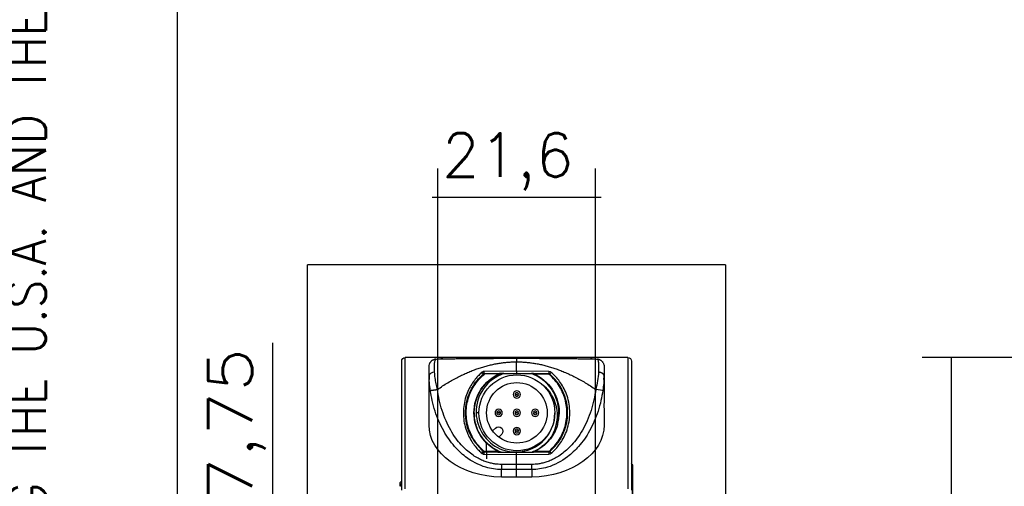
# Model space of a CAD drawing. Header units: millimetres. Extents: x 4 to 205, y 5 to 292.
# Tile 52 of 108: x 4 to 72, y 196 to 228. Entities that reach past the tile are written whole.
import ezdxf

# ---------------------------------------------------------------- set-up
doc = ezdxf.new("R2010")
doc.units = ezdxf.units.MM
doc.layers.add('1', color=7, linetype='CONTINUOUS')
doc.layers.add('256', color=7, linetype='CONTINUOUS')
doc.styles.add('blockfont', font='simplex.shx')
doc.styles.add('DEFAULT', font='simplex.shx')
doc.dimstyles.get("Standard").update_dxf_attribs({"dimtxt": 0.18, "dimasz": 0.18, "dimexe": 0.18, "dimexo": 0.0625, "dimgap": 0.09, "dimtad": 0, "dimtih": 1, "dimtoh": 1, "dimdec": 4, "dimzin": 0, "dimdsep": 46, "dimtxsty": 'Standard', "dimcen": 0.09, "dimadec": 0, "dimazin": 0, "dimtfac": 1, "dimtdec": 4, "dimtofl": 0, "dimtmove": 0, "dimatfit": 3, "dimfxl": 1, "dimtolj": 1, "dimtzin": 0, "dimarcsym": 0})

# ---------------------------------------------------------------- blocks, each defined once
blk = doc.blocks.new('DimnDraft3D6')
at = {"layer": '1', "color": 152, "linetype": 'CONTINUOUS'}
for p, q in [((32.844497, 192.575095), (32.844497, 217.935846)), ((43.644497, 192.575095), (43.644497, 217.935846))]:
    blk.add_line(p, q, dxfattribs=at)
at = {"layer": '1', "color": 27, "linetype": 'CONTINUOUS'}
blk.add_line((44.034497, 215.935846), (32.454497, 215.935846), dxfattribs=at)
for points in [[(32.844497, 215.935846), (35.844495, 216.464827), (35.844499, 215.406865), (32.844497, 215.935846)], [(43.644497, 215.935846), (40.644499, 215.406865), (40.644495, 216.464827), (43.644497, 215.935846)]]:
    blk.add_solid(points, dxfattribs=at)
at = {"layer": '1', "color": 87, "linetype": 'CONTINUOUS', "insert": (33.129497, 216.435846), "char_height": 3, "attachment_point": 7, "line_spacing_factor": 1.204819, "style": 'DEFAULT'}
blk.add_mtext('\\W01.000;21,6 ', dxfattribs=at)
blk = doc.blocks.new('DimnDraft3D9')
at = {"layer": '1', "color": 152, "linetype": 'CONTINUOUS'}
for p, q in [((83.606004, 204.977034), (66.039251, 204.977034)), ((102.706004, 174.877034), (66.039251, 174.877034))]:
    blk.add_line(p, q, dxfattribs=at)
at = {"layer": '1', "color": 27, "linetype": 'CONTINUOUS'}
blk.add_line((68.039251, 174.877034), (68.039251, 204.977034), dxfattribs=at)
for points in [[(68.039251, 204.977034), (68.568232, 201.977036), (67.51027, 201.977032), (68.039251, 204.977034)], [(68.039251, 174.877034), (67.51027, 177.877032), (68.568232, 177.877036), (68.039251, 174.877034)]]:
    blk.add_solid(points, dxfattribs=at)
at = {"layer": '1', "color": 87, "linetype": 'CONTINUOUS', "insert": (67.539251, 184.812034), "char_height": 3, "attachment_point": 7, "rotation": 90, "line_spacing_factor": 1.204819, "style": 'DEFAULT'}
blk.add_mtext('\\W01.000;60,2 ', dxfattribs=at)

msp = doc.modelspace()

# ---------------------------------------------------------------- linework, layer by layer
at = {"layer": '1', "color": 251, "linetype": 'CONTINUOUS'}
for p, q in [((23.912, 166.426), (23.912, 211.327)), ((52.564, 211.327), (23.912, 211.327)), ((52.564, 211.327), (52.564, 166.426))]:
    msp.add_line(p, q, dxfattribs=at)
at = {"layer": '1', "color": 27, "linetype": 'CONTINUOUS'}
for p, q in [((21.521, 174.877), (21.521, 205.973)), ((30.363, 195.873), (30.363, 204.727)), ((30.613, 195.977), (30.613, 204.977)), ((45.863, 204.977), (30.613, 204.977)), ((32.698, 204.86), (32.698, 204.865)), ((33.176, 204.888), (33.052, 204.887)), ((38.238, 204.034), (38.238, 204.682)), ((43.424, 204.887), (43.3, 204.888)), ((43.778, 204.86), (43.778, 204.865)), ((45.863, 204.977), (45.863, 195.977)), ((46.113, 204.727), (46.113, 195.873)), ((38.238, 204.034), (36.005, 204.015)), ((37.078, 203.874), (36.035, 203.865)), ((37.104, 203.849), (36.035, 203.84)), ((37.09, 203.874), (36.036, 203.865)), ((37.334, 203.876), (37.156, 203.875)), ((40.452, 204.015), (38.238, 204.034)), ((38.238, 204.034), (38.238, 203.884)), ((40.452, 203.865), (39.386, 203.874)), ((40.452, 203.865), (39.387, 203.874)), ((40.452, 203.815), (39.499, 203.823)), ((32.238, 202.578), (32.238, 203.71)), ((44.238, 203.71), (44.238, 202.578)), ((32.238, 200.344), (32.238, 201.176)), ((35.66, 201.184), (35.467, 201.184)), ((40.86, 201.184), (40.861, 201.184)), ((44.238, 201.176), (44.238, 200.344)), ((36.596, 199.944), (36.793, 200.141)), ((36.154, 199.174), (36.168, 198.025)), ((37.217, 199.717), (37.02, 199.52)), ((40.559, 199.457), (40.588, 199.457)), ((40.696, 199.603), (40.696, 199.609)), ((36.005, 198.554), (36.958, 198.545)), ((36.005, 198.504), (36.958, 198.495)), ((38.238, 198.334), (38.238, 198.484)), ((39.387, 198.494), (40.452, 198.503)), ((39.499, 198.545), (40.452, 198.553)), ((36.005, 198.354), (38.238, 198.334)), ((38.238, 198.334), (40.452, 198.353)), ((38.238, 197.644), (38.238, 198.334)), ((38.238, 197.644), (37.194, 197.647)), ((38.238, 197.29), (37.194, 197.294)), ((37.194, 196.778), (37.194, 197.294)), ((39.282, 197.647), (38.238, 197.644)), ((39.282, 197.294), (38.238, 197.29)), ((38.238, 196.765), (38.238, 197.29)), ((39.282, 197.294), (39.282, 196.778)), ((46.163, 197.627), (46.163, 194.877)), ((46.213, 194.877), (46.213, 197.577)), ((30.263, 196.244), (30.263, 196.402)), ((30.363, 196.452), (30.313, 196.452)), ((38.238, 196.765), (37.194, 196.778)), ((39.282, 196.778), (38.238, 196.765)), ((30.263, 196.244), (30.263, 196.222)), ((30.263, 196.147), (30.263, 196.222)), ((30.363, 196.294), (30.313, 196.294)), ((30.313, 196.226), (30.313, 196.294)), ((30.313, 196.189), (30.313, 196.226)), ((30.313, 196.226), (30.363, 196.226)), ((30.313, 196.189), (30.363, 196.189))]:
    msp.add_line(p, q, dxfattribs=at)
for radius in [2.6, 2.075]:
    msp.add_circle((38.26, 201.184), radius, dxfattribs=at)
at = {"layer": '1', "color": 30, "linetype": 'CONTINUOUS', "extrusion": (0, 0, -1)}
for centre, radius in [((-38.26, 202.434), 0.25), ((-38.26, 202.434), 0.128), ((-37.01, 201.184), 0.25), ((-37.01, 201.184), 0.128), ((-38.26, 201.184), 0.25), ((-38.26, 201.184), 0.128), ((-39.51, 201.184), 0.25), ((-39.51, 201.184), 0.128), ((-38.26, 199.934), 0.25), ((-38.26, 199.934), 0.128)]:
    msp.add_circle(centre, radius, dxfattribs=at)
at = {"layer": '1', "color": 30, "linetype": 'CONTINUOUS'}
for centre in [(38.26, 202.434), (37.01, 201.184), (38.26, 201.184), (39.51, 201.184), (38.26, 199.934)]:
    msp.add_circle(centre, 0.0344, dxfattribs=at)
at = {"layer": '1', "color": 27, "linetype": 'CONTINUOUS', "extrusion": (0, 0, -1)}
for centre, start, end in [((-30.613, 204.727), 0, 90), ((-45.863, 204.727), 90, 180)]:
    msp.add_arc(centre, 0.25, start, end, dxfattribs=at)
at = {"layer": '1', "color": 27, "linetype": 'CONTINUOUS', "extrusion": (-2.34291e-15, -1.17146e-15, -1)}
for centre, radius, start, end in [((-37.005, 199.929), 0.3, 45, 225), ((-46.163, 197.677), 0.05, 270, 359.99932)]:
    msp.add_arc(centre, radius, start, end, dxfattribs=at)
at = {"layer": '1', "color": 27, "linetype": 'CONTINUOUS', "extrusion": (-2.40414e-15, 2.66241e-30, -1)}
msp.add_arc((-38.238, 201.184), 2.925, 196.30154, 199.70957, dxfattribs=at)
at = {"layer": '1', "color": 27, "linetype": 'CONTINUOUS'}
for centre, start, end in [((36.006, 198.554), 229.68234, 269.5), ((46.163, 197.577), 359.99935, 90), ((30.313, 196.402), 90, 180), ((30.313, 196.244), 90, 180)]:
    msp.add_arc(centre, 0.05, start, end, dxfattribs=at)
for centre, major_axis, ratio, start_param, end_param in [((32.738, 203.71), (-0.5, 0), 0.543934, 4.952008, 6.283185), ((35.876, 203.967), (0.097, -0.114), 0.006654, 0, 1.56515), ((36.005, 203.84), (0.0002, -0.025), 0.611478, 3.141597, 4.080481), ((36.004, 204.016), (0.001, -0.15), 0.008726, 0, 1.560929), ((36.036, 203.842), (0.0002, -0.025), 0.008726, 3.513032, 4.712315), ((40.454, 204.016), (-0.001, -0.15), 0.008726, 4.722283, 6.283185), ((40.452, 203.817), (-0.0004, -0.05), 0.008726, 1.570872, 2.879986), ((40.484, 203.803), (-0.0326, -0.038), 0.006624, 1.576646, 3.141592), ((40.614, 203.954), (-0.098, -0.114), 0.006624, 4.718071, 6.283181), ((35.409, 202.477), (0.625, 0), 0.707107, 1.791296, 1.904541), ((41.066, 202.477), (0.625, 0), 0.707107, 1.23062, 1.344699), ((43.659, 202.783), (0.496, -0.067), 0.001166, 0.132626, 1.562149), ((35.363, 201.184), (-0.05, 0), 0.027669, 5.235817, 6.283185), ((35.363, 201.184), (0.05, 0), 0.027669, 3.141593, 4.188934), ((35.876, 198.401), (0.097, 0.114), 0.006654, 4.718035, 6.270739), ((36.006, 198.554), (-0.0324, -0.0381), 0.006654, 4.718087, 6.283186), ((36.004, 198.352), (0.001, 0.15), 0.008726, 4.722283, 6.283185), ((36.958, 198.544), (0.0004, 0.05), 0.008727, 1.570872, 2.879904), ((38.238, 200.3), (2.75, 0), 0.707107, 4.30516, 4.32023), ((38.238, 200.3), (2.75, 0), 0.707107, 5.076519, 5.233059), ((38.238, 200.477), (3, 0), 0.707107, 5.074261, 5.181566), ((38.238, 200.371), (2.725, 0), 0.707107, 5.473025, 5.531964), ((40.452, 198.552), (-0.0004, 0.05), 0.008726, 3.403199, 4.712313), ((40.454, 198.352), (-0.001, 0.15), 0.008726, 0, 1.560905), ((40.484, 198.566), (-0.0326, 0.038), 0.006624, 3.141606, 4.698559), ((37.199, 197.647), (-0.002, -0.5), 0.008726, 4.712421, 5.497788), ((39.277, 197.647), (0.002, -0.5), 0.008726, 0.785398, 1.570765), ((30.313, 196.222), (-0.05, 0), 0.087906, 4.712389, 6.283183), ((30.313, 196.147), (-0.05, 0), 0.832817, 4.712389, 6.283183)]:
    msp.add_ellipse(centre, major_axis=major_axis, ratio=ratio, start_param=start_param, end_param=end_param, dxfattribs=at)
at = {"layer": '1', "color": 27, "linetype": 'CONTINUOUS', "extrusion": (0, 0, -1)}
for centre, major_axis, start_param, end_param in [((37.238, 200.313), (5, -0.062), 1.570798, 3.132867), ((39.238, 200.313), (-5, -0.062), 3.150318, 4.712388)]:
    msp.add_ellipse(centre, major_axis=major_axis, ratio=0.707053, start_param=start_param, end_param=end_param, dxfattribs=at)
at = {"layer": '1', "color": 27, "linetype": 'CONTINUOUS'}
for points, knots in [([(32.238, 204.363), (32.242, 204.412), (32.248, 204.485), (32.283, 204.576), (32.307, 204.618), (32.32, 204.639)], [0, 0, 0, 0, 0.498095, 0.748512, 1, 1, 1, 1]), ([(32.32, 204.639), (32.331, 204.655), (32.353, 204.686), (32.405, 204.741), (32.51, 204.825), (32.623, 204.849), (32.698, 204.865)], [0, 0, 0, 0, 0.126265, 0.251961, 0.502812, 1, 1, 1, 1]), ([(32.7, 204.86), (32.662, 204.857), (32.587, 204.842), (32.482, 204.795), (32.391, 204.725), (32.344, 204.666), (32.323, 204.634)], [0, 0, 0, 0, 0.250266, 0.500315, 0.750245, 1, 1, 1, 1]), ([(32.619, 203.974), (32.615, 204.088), (32.608, 204.318), (32.62, 204.584), (32.649, 204.782), (32.681, 204.837), (32.698, 204.865)], [0, 0, 0, 0, 0.238773, 0.481015, 0.734687, 1, 1, 1, 1]), ([(38.238, 204.932), (38.238, 204.928), (38.238, 204.92), (38.238, 204.863), (38.238, 204.781), (38.238, 204.716), (38.238, 204.682)], [0, 0, 0, 0, 0.256973, 0.500001, 0.741956, 1, 1, 1, 1]), ([(44.154, 204.633), (44.133, 204.665), (44.085, 204.724), (43.994, 204.795), (43.889, 204.842), (43.814, 204.857), (43.775, 204.86)], [0, 0, 0, 0, 0.249754, 0.499684, 0.749734, 1, 1, 1, 1]), ([(43.778, 204.865), (43.853, 204.849), (43.966, 204.825), (44.069, 204.743), (44.122, 204.688), (44.144, 204.656), (44.156, 204.638)], [0, 0, 0, 0, 0.496397, 0.746848, 0.855221, 1, 1, 1, 1]), ([(43.778, 204.865), (43.793, 204.84), (43.82, 204.794), (43.852, 204.626), (43.865, 204.413), (43.865, 204.179), (43.859, 204.043), (43.857, 203.974)], [0, 0, 0, 0, 0.237616, 0.45046, 0.718854, 0.858678, 1, 1, 1, 1]), ([(44.156, 204.638), (44.169, 204.617), (44.193, 204.576), (44.228, 204.484), (44.234, 204.412), (44.238, 204.363)], [0, 0, 0, 0, 0.250284, 0.500354, 1, 1, 1, 1]), ([(32.813, 202.783), (32.783, 202.913), (32.722, 203.181), (32.649, 203.59), (32.629, 203.844), (32.619, 203.974)], [0, 0, 0, 0, 0.313561, 0.647035, 1, 1, 1, 1]), ([(35.973, 198.515), (35.619, 198.906), (34.932, 199.661), (34.699, 200.893), (34.77, 201.763), (34.915, 202.338), (35.164, 202.893), (35.511, 203.417), (35.818, 203.706), (35.973, 203.853)], [0, 0, 0, 0, 0.257475, 0.498314, 0.593222, 0.690845, 0.791183, 0.894235, 1, 1, 1, 1]), ([(35.313, 201.184), (35.313, 201.753), (35.483, 202.321), (36.111, 203.271), (36.566, 203.651), (37.089, 203.874)], [0, 0, 0, 0, 0.5, 0.5, 1, 1, 1, 1]), ([(35.338, 201.185), (35.338, 201.249), (35.343, 201.39), (35.366, 201.612), (35.412, 201.851), (35.48, 202.092), (35.57, 202.332), (35.683, 202.564), (35.816, 202.786), (35.968, 202.995), (36.14, 203.192), (36.335, 203.378), (36.557, 203.553), (36.807, 203.713), (37.012, 203.815), (37.131, 203.865), (37.156, 203.875)], [0, 0, 0, 0, 0.055084, 0.123264, 0.193914, 0.266799, 0.341566, 0.416644, 0.491378, 0.566167, 0.641469, 0.719122, 0.80105, 0.887004, 0.976984, 1, 1, 1, 1]), ([(37.354, 203.876), (36.796, 203.682), (36.308, 203.312), (35.636, 202.354), (35.457, 201.775), (35.467, 201.184)], [0, 0, 0, 0, 0.5, 0.5, 1, 1, 1, 1]), ([(37.156, 203.875), (37.139, 203.875), (37.122, 203.874), (37.105, 203.874), (37.102, 203.874), (37.096, 203.874), (37.093, 203.874), (37.091, 203.874), (37.09, 203.874), (37.089, 203.874), (37.089, 203.874), (37.089, 203.874)], [0, 0, 0, 0, 0.611645, 0.611645, 0.746465, 0.746465, 0.883306, 0.883306, 0.966923, 0.966923, 1, 1, 1, 1]), ([(39.32, 203.875), (39.448, 203.823), (39.728, 203.687), (40.121, 203.409), (40.364, 203.164), (40.474, 203.031), (40.476, 203.028)], [0, 0, 0, 0, 0.286702, 0.642578, 0.992693, 1, 1, 1, 1]), ([(39.385, 203.874), (39.385, 203.874), (39.385, 203.874), (39.384, 203.874), (39.383, 203.874), (39.377, 203.874), (39.373, 203.874), (39.36, 203.874), (39.349, 203.874), (39.332, 203.875), (39.326, 203.875), (39.32, 203.875)], [0, 0, 0, 0, 0.000017, 0.000017, 0.118379, 0.118379, 0.319483, 0.319483, 0.75451, 0.75451, 1, 1, 1, 1]), ([(39.706, 203.685), (39.692, 203.694), (39.595, 203.749), (39.467, 203.813), (39.35, 203.863), (39.32, 203.875)], [0, 0, 0, 0, 0.119057, 0.774898, 1, 1, 1, 1]), ([(39.387, 203.874), (39.91, 203.651), (40.365, 203.271), (40.94, 202.4), (41.103, 201.939), (41.149, 201.466)], [0, 0, 0, 0, 0.545105, 0.545105, 1, 1, 1, 1]), ([(40.517, 198.528), (40.678, 198.682), (41.001, 198.992), (41.362, 199.563), (41.615, 200.186), (41.743, 200.848), (41.743, 201.521), (41.615, 202.182), (41.362, 202.805), (41.001, 203.376), (40.678, 203.686), (40.517, 203.841)], [0, 0, 0, 0, 0.111121, 0.222229, 0.333342, 0.444452, 0.555562, 0.666671, 0.77778, 0.888884, 1, 1, 1, 1]), ([(43.857, 203.974), (43.839, 203.777), (43.805, 203.401), (43.709, 202.982), (43.663, 202.783)], [0, 0, 0, 0, 0.522311, 1, 1, 1, 1]), ([(32.326, 202.717), (32.301, 202.899), (32.253, 203.251), (32.243, 203.561), (32.238, 203.71)], [0, 0, 0, 0, 0.518813, 1, 1, 1, 1]), ([(44.238, 203.71), (44.236, 203.627), (44.233, 203.464), (44.205, 203.132), (44.171, 202.878), (44.15, 202.717)], [0, 0, 0, 0, 0.274549, 0.539265, 1, 1, 1, 1]), ([(32.238, 201.176), (32.239, 201.218), (32.242, 201.316), (32.249, 201.654), (32.241, 202.107), (32.239, 202.443), (32.238, 202.578)], [0, 0, 0, 0, 0.214419, 0.499991, 0.799701, 1, 1, 1, 1]), ([(37.194, 197.294), (37.015, 197.302), (36.653, 197.319), (35.791, 197.518), (34.844, 198.021), (33.902, 198.92), (33.171, 199.971), (32.707, 201.059), (32.444, 202.004), (32.365, 202.483), (32.326, 202.717)], [0, 0, 0, 0, 0.06799, 0.13683, 0.333809, 0.464591, 0.628254, 0.815826, 0.910244, 1, 1, 1, 1]), ([(44.15, 202.717), (44.111, 202.483), (44.032, 202.005), (43.769, 201.059), (43.304, 199.971), (42.573, 198.919), (41.631, 198.02), (40.684, 197.518), (39.822, 197.319), (39.461, 197.302), (39.282, 197.294)], [0, 0, 0, 0, 0.089622, 0.18397, 0.37174, 0.535621, 0.666284, 0.863212, 0.932031, 1, 1, 1, 1]), ([(40.673, 199.609), (40.97, 200.142), (41.091, 200.765), (40.933, 201.961), (40.654, 202.53), (40.215, 202.955)], [0, 0, 0, 0, 0.5, 0.5, 1, 1, 1, 1]), ([(41.011, 200.337), (41.049, 200.46), (41.113, 200.734), (41.151, 201.183), (41.111, 201.679), (40.978, 202.181), (40.811, 202.537), (40.697, 202.723), (40.673, 202.759)], [0, 0, 0, 0, 0.152374, 0.333732, 0.533869, 0.741359, 0.948246, 1, 1, 1, 1]), ([(41.045, 200.363), (41.055, 200.395), (41.063, 200.427), (41.088, 200.524), (41.102, 200.59), (41.138, 200.787), (41.152, 200.92), (41.162, 201.187), (41.158, 201.322), (41.131, 201.588), (41.108, 201.72), (41.011, 202.111), (40.908, 202.366), (40.741, 202.653), (40.708, 202.707), (40.673, 202.759)], [0, 0, 0, 0, 0.039828, 0.039828, 0.119558, 0.119558, 0.279612, 0.279612, 0.43966, 0.43966, 0.599706, 0.599706, 0.92469, 0.92469, 1, 1, 1, 1]), ([(44.238, 202.578), (44.237, 202.434), (44.234, 202.098), (44.226, 201.64), (44.234, 201.311), (44.237, 201.215), (44.238, 201.176)], [0, 0, 0, 0, 0.214615, 0.500112, 0.799894, 1, 1, 1, 1]), ([(37.089, 198.494), (36.566, 198.718), (36.111, 199.098), (35.483, 200.047), (35.313, 200.615), (35.313, 201.184)], [0, 0, 0, 0, 0.5, 0.5, 1, 1, 1, 1]), ([(37.156, 198.494), (37.086, 198.522), (36.938, 198.588), (36.715, 198.711), (36.487, 198.867), (36.261, 199.055), (36.042, 199.281), (35.834, 199.55), (35.642, 199.871), (35.477, 200.26), (35.364, 200.706), (35.338, 201.026), (35.338, 201.185)], [0, 0, 0, 0, 0.065412, 0.141621, 0.221051, 0.305674, 0.397219, 0.494587, 0.60086, 0.722102, 0.861149, 1, 1, 1, 1]), ([(35.338, 201.183), (35.338, 201.13), (35.34, 201.049), (35.346, 200.969), (35.348, 200.941)], [0, 0, 0, 0, 0.653816, 1, 1, 1, 1]), ([(35.467, 201.184), (35.487, 200.135), (36.151, 199.138), (38.051, 198.303), (39.24, 198.492), (40.009, 199.207)], [0, 0, 0, 0, 0.5, 0.5, 1, 1, 1, 1]), ([(38.615, 198.557), (38.98, 198.609), (39.479, 198.792), (39.896, 199.106), (40.009, 199.207)], [0, 0, 0, 0, 0.708208, 1, 1, 1, 1]), ([(40.673, 199.609), (40.611, 199.52), (40.516, 199.382), (40.363, 199.208), (40.199, 199.042), (40.023, 198.895), (39.865, 198.783), (39.771, 198.722), (39.603, 198.62), (39.449, 198.551), (39.32, 198.494)], [0, 0, 0, 0, 0.181776, 0.282718, 0.390169, 0.57422, 0.668999, 0.716041, 0.762456, 1, 1, 1, 1]), ([(40.398, 199.249), (40.435, 199.29), (40.54, 199.415), (40.639, 199.554), (40.7, 199.651), (40.703, 199.657)], [0, 0, 0, 0, 0.324641, 0.961621, 1, 1, 1, 1]), ([(37.045, 198.526), (36.913, 198.592), (36.74, 198.681), (36.544, 198.821), (36.409, 198.925), (36.318, 199.009), (36.262, 199.062)], [0, 0, 0, 0, 0.464766, 0.609853, 0.758255, 1, 1, 1, 1]), ([(36.77, 198.683), (36.793, 198.669), (36.894, 198.612), (37.022, 198.549), (37.129, 198.504), (37.156, 198.494)], [0, 0, 0, 0, 0.191909, 0.801835, 1, 1, 1, 1]), ([(37.156, 198.494), (37.153, 198.495), (37.118, 198.509), (37.084, 198.523), (37.053, 198.537)], [0, 0, 0, 0, 0.080783, 1, 1, 1, 1]), ([(37.089, 198.494), (37.089, 198.494), (37.09, 198.494), (37.092, 198.494), (37.093, 198.494), (37.098, 198.494), (37.103, 198.494), (37.116, 198.494), (37.127, 198.494), (37.143, 198.494), (37.15, 198.494), (37.156, 198.494)], [0, 0, 0, 0, 0.083151, 0.083151, 0.191666, 0.191666, 0.376044, 0.376044, 0.774907, 0.774907, 1, 1, 1, 1]), ([(37.156, 198.494), (37.254, 198.493), (37.353, 198.492), (37.712, 198.489), (37.975, 198.486), (38.238, 198.484)], [0, 0, 0, 0, 0.277123, 0.277123, 1, 1, 1, 1]), ([(38.238, 198.484), (38.44, 198.486), (38.644, 198.488), (38.925, 198.49), (39.004, 198.491), (39.162, 198.492), (39.241, 198.493), (39.32, 198.494)], [0, 0, 0, 0, 0.559729, 0.559729, 0.779644, 0.779644, 1, 1, 1, 1]), ([(39.32, 198.494), (39.337, 198.494), (39.353, 198.494), (39.371, 198.494), (39.374, 198.494), (39.38, 198.494), (39.382, 198.494), (39.385, 198.494), (39.386, 198.494), (39.387, 198.494), (39.387, 198.494), (39.387, 198.494)], [0, 0, 0, 0, 0.611661, 0.611661, 0.746483, 0.746483, 0.883327, 0.883327, 0.966951, 0.966951, 1, 1, 1, 1])]:
    msp.add_open_spline(points, degree=3, knots=knots, dxfattribs=at)
for points, degree in [([(32.698, 204.865), (32.78, 204.872), (32.943, 204.883), (33.099, 204.887), (33.176, 204.888)], 3), ([(32.813, 202.783), (32.933, 202.866), (33.173, 203.027), (33.527, 203.248), (33.876, 203.45), (34.218, 203.634), (34.554, 203.799), (34.883, 203.948), (35.206, 204.08), (35.524, 204.198), (35.837, 204.301), (36.146, 204.391), (36.451, 204.468), (36.753, 204.532), (37.053, 204.585), (37.351, 204.627), (37.648, 204.657), (37.944, 204.676), (38.14, 204.681), (38.238, 204.682)], 3), ([(38.238, 204.682), (38.334, 204.681), (38.528, 204.676), (38.821, 204.657), (39.117, 204.627), (39.416, 204.586), (39.717, 204.533), (40.021, 204.469), (40.327, 204.392), (40.636, 204.302), (40.948, 204.199), (41.266, 204.082), (41.589, 203.949), (41.919, 203.801), (42.255, 203.635), (42.598, 203.451), (42.947, 203.249), (43.302, 203.027), (43.542, 202.866), (43.663, 202.783)], 3), ([(43.3, 204.888), (43.376, 204.887), (43.533, 204.883), (43.695, 204.872), (43.778, 204.865)], 3), ([(32.238, 203.71), (32.238, 203.768), (32.238, 203.877), (32.238, 204.02), (32.238, 204.143), (32.238, 204.243), (32.238, 204.32), (32.238, 204.352), (32.238, 204.363)], 3), ([(35.878, 203.967), (35.802, 203.903), (35.646, 203.761), (35.403, 203.492), (35.162, 203.163), (34.939, 202.768), (34.752, 202.303), (34.621, 201.768), (34.574, 201.192), (34.619, 200.616), (34.747, 200.078), (34.934, 199.61), (35.158, 199.211), (35.4, 198.88), (35.645, 198.609), (35.802, 198.466), (35.878, 198.401)], 3), ([(36.005, 198.554), (35.865, 198.673), (35.607, 198.93), (35.283, 199.375), (35.034, 199.864), (34.866, 200.386), (34.782, 200.929), (34.785, 201.478), (34.875, 202.02), (35.049, 202.54), (35.304, 203.027), (35.633, 203.468), (35.894, 203.722), (36.035, 203.84)], 3), ([(36.005, 204.015), (35.989, 204.015), (35.959, 204.011), (35.915, 203.994), (35.89, 203.977), (35.878, 203.967)], 3), ([(35.973, 203.853), (35.976, 203.855), (35.981, 203.859), (35.99, 203.862), (35.998, 203.864), (36.003, 203.865), (36.005, 203.865)], 3), ([(35.993, 203.854), (35.991, 203.855), (35.988, 203.856), (35.982, 203.856), (35.978, 203.855), (35.975, 203.854), (35.973, 203.853)], 3), ([(36.035, 203.84), (36.032, 203.841), (36.026, 203.843), (36.017, 203.846), (36.01, 203.848), (36.004, 203.851), (35.998, 203.853), (35.995, 203.854), (35.993, 203.854)], 3), ([(36.035, 203.865), (36.033, 203.865), (36.029, 203.865), (36.023, 203.865), (36.017, 203.865), (36.013, 203.865), (36.009, 203.865), (36.006, 203.865), (36.005, 203.865)], 3), ([(37.296, 203.876), (37.249, 203.876), (37.202, 203.875), (37.156, 203.875)], 3), ([(37.354, 203.876), (37.642, 203.879), (37.936, 203.882), (38.238, 203.884)], 3), ([(38.238, 203.884), (38.578, 203.881), (38.906, 203.878), (39.227, 203.876)], 3), ([(40.673, 202.759), (40.325, 203.277), (39.816, 203.671), (39.227, 203.875)], 3), ([(39.32, 203.875), (39.308, 203.875), (39.297, 203.875), (39.285, 203.875)], 3), ([(40.613, 203.955), (40.569, 203.993), (40.511, 204.014), (40.452, 204.015)], 3), ([(40.517, 203.841), (40.514, 203.843), (40.508, 203.847), (40.499, 203.853), (40.489, 203.858), (40.478, 203.861), (40.466, 203.864), (40.457, 203.865), (40.452, 203.865)], 3), ([(40.485, 203.803), (40.483, 203.804), (40.48, 203.806), (40.476, 203.809), (40.471, 203.811), (40.465, 203.813), (40.459, 203.814), (40.455, 203.815), (40.452, 203.815)], 3), ([(40.613, 198.414), (40.693, 198.483), (40.86, 198.638), (41.122, 198.936), (41.378, 199.306), (41.608, 199.752), (41.788, 200.276), (41.89, 200.869), (41.891, 201.484), (41.791, 202.078), (41.612, 202.606), (41.383, 203.055), (41.126, 203.428), (40.863, 203.728), (40.694, 203.885), (40.613, 203.955)], 3), ([(44.238, 204.363), (44.238, 204.355), (44.238, 204.333), (44.238, 204.274), (44.238, 204.186), (44.238, 204.063), (44.238, 203.903), (44.238, 203.777), (44.238, 203.71)], 3), ([(32.245, 203.76), (32.246, 203.457)], 1), ([(40.485, 198.566), (40.623, 198.684), (40.876, 198.939), (41.195, 199.379), (41.44, 199.862), (41.607, 200.378), (41.692, 200.913), (41.692, 201.455), (41.607, 201.991), (41.44, 202.506), (41.195, 202.989), (40.876, 203.429), (40.623, 203.684), (40.485, 203.803)], 3), ([(44.23, 203.457), (44.231, 203.76)], 1), ([(37.194, 197.647), (37.121, 197.648), (36.969, 197.653), (36.721, 197.681), (36.453, 197.733), (36.161, 197.816), (35.848, 197.938), (35.515, 198.107), (35.166, 198.331), (34.809, 198.618), (34.447, 198.976), (34.08, 199.424), (33.718, 199.982), (33.391, 200.633), (33.123, 201.345), (32.926, 202.082), (32.844, 202.551), (32.813, 202.783)], 3), ([(43.663, 202.783), (43.632, 202.552), (43.55, 202.083), (43.353, 201.346), (43.085, 200.634), (42.758, 199.982), (42.395, 199.423), (42.028, 198.975), (41.666, 198.617), (41.309, 198.331), (40.96, 198.107), (40.627, 197.938), (40.314, 197.816), (40.023, 197.733), (39.754, 197.681), (39.507, 197.653), (39.354, 197.648), (39.282, 197.647)], 3), ([(40.009, 199.207), (40.553, 199.713), (40.867, 200.441), (40.861, 201.184)], 3), ([(41.153, 201.428), (41.159, 201.347), (41.163, 201.266), (41.163, 201.184)], 3), ([(41.163, 201.184), (41.163, 201.153), (41.162, 201.121), (41.161, 201.09)], 3), ([(40.992, 200.198), (40.721, 199.442), (40.125, 198.809), (39.387, 198.494)], 3), ([(40.673, 199.609), (40.672, 199.607), (40.669, 199.602), (40.665, 199.595), (40.661, 199.588), (40.658, 199.582), (40.655, 199.576), (40.652, 199.571), (40.649, 199.566), (40.647, 199.561), (40.644, 199.557), (40.642, 199.554), (40.64, 199.55), (40.639, 199.547), (40.637, 199.544), (40.636, 199.541), (40.635, 199.539), (40.634, 199.536), (40.633, 199.534), (40.632, 199.531), (40.633, 199.53), (40.635, 199.531), (40.637, 199.533), (40.64, 199.535), (40.642, 199.538), (40.644, 199.54), (40.646, 199.543), (40.649, 199.546), (40.651, 199.549), (40.654, 199.553), (40.657, 199.556), (40.66, 199.56), (40.663, 199.565), (40.667, 199.569), (40.67, 199.574), (40.674, 199.579), (40.678, 199.585), (40.682, 199.591), (40.687, 199.598), (40.692, 199.605), (40.698, 199.612), (40.703, 199.621), (40.709, 199.63), (40.716, 199.64), (40.723, 199.65), (40.73, 199.662), (40.738, 199.674), (40.747, 199.688), (40.756, 199.703), (40.766, 199.719), (40.776, 199.736), (40.787, 199.755), (40.798, 199.775), (40.811, 199.797), (40.824, 199.82), (40.837, 199.846), (40.852, 199.873), (40.866, 199.903), (40.882, 199.935), (40.898, 199.97), (40.916, 200.008), (40.934, 200.049), (40.952, 200.094), (40.972, 200.143), (40.985, 200.179), (40.992, 200.198)], 3), ([(36.253, 199.053), (36.212, 199.094), (36.173, 199.136), (36.135, 199.179)], 3), ([(36.262, 199.062), (36.248, 199.075), (36.235, 199.089), (36.222, 199.103)], 3), ([(40.593, 199.483), (40.598, 199.477), (40.603, 199.472), (40.607, 199.466)], 3), ([(36.005, 198.504), (36.005, 198.504), (36.005, 198.504), (36.005, 198.508), (36.005, 198.514), (36.005, 198.524), (36.005, 198.537), (36.005, 198.548), (36.005, 198.554)], 3), ([(36.957, 198.499), (37.024, 198.495), (37.089, 198.494)], 2), ([(39.338, 198.501), (39.338, 198.5), (39.338, 198.497), (39.338, 198.495), (39.337, 198.494)], 3), ([(39.529, 198.588), (39.467, 198.556), (39.403, 198.528), (39.338, 198.501)], 3), ([(40.452, 198.553), (40.454, 198.553), (40.458, 198.554), (40.465, 198.555), (40.471, 198.557), (40.478, 198.561), (40.482, 198.564), (40.485, 198.566)], 3), ([(40.452, 198.503), (40.456, 198.504), (40.465, 198.504), (40.477, 198.507), (40.49, 198.511), (40.504, 198.518), (40.512, 198.524), (40.517, 198.528)], 3), ([(35.878, 198.401), (35.89, 198.391), (35.915, 198.374), (35.959, 198.358), (35.989, 198.354), (36.005, 198.354)], 3), ([(40.452, 198.353), (40.511, 198.354), (40.569, 198.376), (40.613, 198.414)], 3), ([(38.238, 197.29), (38.238, 197.342), (38.238, 197.445), (38.238, 197.577), (38.238, 197.644)], 3)]:
    msp.add_open_spline(points, degree=degree, dxfattribs=at)
at = {"layer": '1', "color": 27, "linetype": 'CONTINUOUS', "extrusion": (-2.82071e-11, 3.23219e-09, -1)}
msp.add_open_spline([(33.176, 204.888), (33.303, 204.889), (33.554, 204.891), (33.925, 204.894), (34.289, 204.897), (34.645, 204.9), (34.993, 204.903), (35.336, 204.906), (35.672, 204.909), (36.004, 204.912), (36.331, 204.915), (36.654, 204.918), (36.974, 204.921), (37.292, 204.924), (37.609, 204.926), (37.924, 204.929), (38.134, 204.931), (38.238, 204.932)], degree=3, dxfattribs=at)
at = {"layer": '1', "color": 27, "linetype": 'CONTINUOUS', "extrusion": (8.02856e-11, 9.19981e-09, -1)}
msp.add_open_spline([(38.238, 204.932), (38.341, 204.931), (38.547, 204.929), (38.86, 204.926), (39.176, 204.924), (39.496, 204.921), (39.818, 204.918), (40.142, 204.915), (40.469, 204.912), (40.8, 204.909), (41.137, 204.907), (41.479, 204.904), (41.828, 204.9), (42.185, 204.897), (42.549, 204.894), (42.921, 204.891), (43.173, 204.889), (43.3, 204.888)], degree=3, dxfattribs=at)
at = {"layer": '1', "color": 27, "linetype": 'CONTINUOUS'}
for points, weights in [([(44.232, 203.751), (44.201, 203.863), (44.059, 203.947), (43.857, 203.974)], [1.08396347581, 0.966488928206, 0.972284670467, 1.10135070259]), ([(44.238, 203.71), (44.238, 203.723), (44.236, 203.737), (44.232, 203.751)], [1.13943802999, 1.11861404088, 1.10012247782, 1.08396334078]), ([(32.326, 202.717), (32.36, 202.721), (32.554, 202.748), (32.813, 202.783)], [1.13943123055, 0.953519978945, 0.953522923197, 1.1394400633]), ([(36.262, 199.062), (36.259, 199.059), (36.256, 199.056), (36.253, 199.053)], [1.05040763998, 1.011105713, 0.99478603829, 1.00144861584]), ([(40.613, 198.414), (40.556, 198.48), (40.516, 198.527), (40.517, 198.528)], [1.16884446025, 0.942818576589, 0.943722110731, 1.17155506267])]:
    msp.add_rational_spline(points, weights, degree=3, dxfattribs=at)
at = {"layer": '256', "color": 3, "linetype": 'CONTINUOUS'}
msp.add_line((15, 5), (15, 292), dxfattribs=at)

# ---------------------------------------------------------------- texts
at = {"layer": '1', "color": 87, "linetype": 'CONTINUOUS', "insert": (21.021, 192.098), "char_height": 3, "attachment_point": 7, "rotation": 90, "line_spacing_factor": 1.204819, "style": 'DEFAULT'}
msp.add_mtext('\\W01.169;27,75 ', dxfattribs=at)
at = {"layer": '256', "color": 4, "linetype": 'CONTINUOUS', "insert": (6.725, 5.351), "char_height": 2.5, "attachment_point": 7, "rotation": 90, "line_spacing_factor": 0.903614, "style": 'blockfont'}
msp.add_mtext('\\W00.921;DATALOGIC AND THE DATALOGIC LOGO ARE REGISTERED TRADEMARKS OF DATALOGIC S.P.A. IN MANY COUNTRIES, INCLUDING THE U.S.A. AND THE E.U.  ', dxfattribs=at)

# ---------------------------------------------------------------- dimensions: what is measured, and where the dimension line sits
at = {"layer": '1', "color": 27, "linetype": 'CONTINUOUS', "lineweight": -3}
dim = msp.add_linear_dim(base=(43.644, 215.936), p1=(32.844, 192.575), p2=(43.644, 192.575), text='\\C87;21,6', dimstyle='Standard', override={"dimtxt": 3, "dimasz": 3, "dimexe": 2, "dimexo": 2.5, "dimgap": 1.5, "dimtad": 1, "dimtih": 0, "dimdec": 2, "dimzin": 8, "dimtxsty": 'DEFAULT', "dimsah": 1, "dimclrd": 27, "dimclre": 152, "dimclrt": 87, "dimtm": -0.005, "dimtdec": 2, "dimtofl": 1, "dimtmove": 0}, dxfattribs=at)
dim.commit()
dim.dimension.update_dxf_attribs({"geometry": 'DimnDraft3D6', "text_midpoint": (38.244, 215.936), "dimtype": 160})
dim = msp.add_linear_dim(base=(68.039, 204.977), p1=(102.706, 174.877), p2=(83.606, 204.977), angle=90, text='\\C87;60,2', dimstyle='Standard', override={"dimtxt": 3, "dimasz": 3, "dimexe": 2, "dimexo": 2.5, "dimgap": 1.5, "dimtad": 1, "dimtih": 0, "dimtoh": 0, "dimdec": 2, "dimzin": 8, "dimtxsty": 'DEFAULT', "dimsah": 1, "dimclrd": 27, "dimclre": 152, "dimclrt": 87, "dimtm": -0.005, "dimtdec": 2, "dimtofl": 1, "dimtmove": 0}, dxfattribs=at)
dim.commit()
dim.dimension.update_dxf_attribs({"geometry": 'DimnDraft3D9', "text_midpoint": (68.039, 189.927), "dimtype": 160})

doc.saveas('drawing.dxf')
